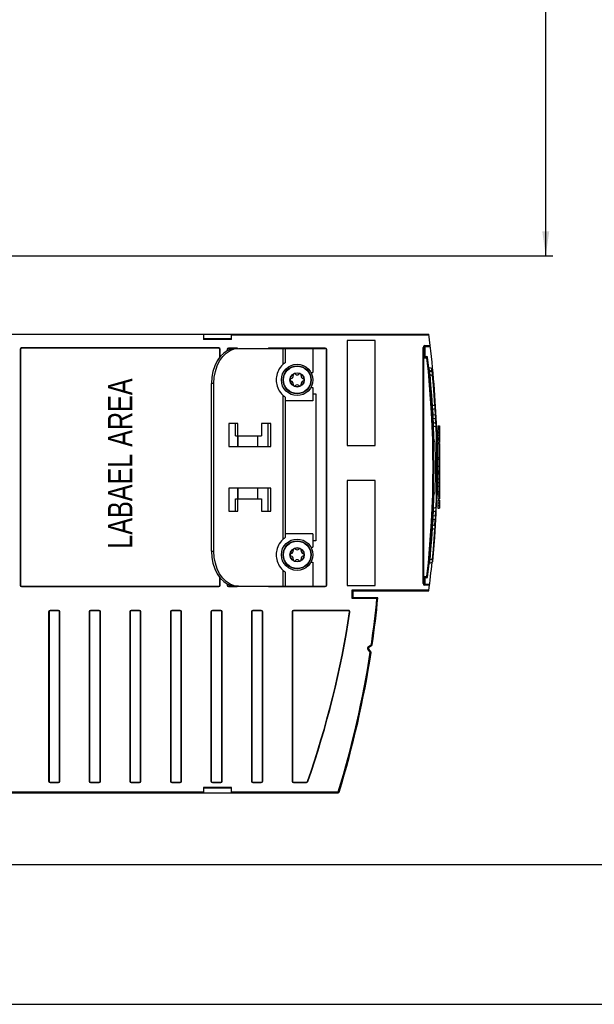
# Model space of a CAD drawing. Extents: x 0 to 594, y 0 to 420.
# Tile 3 of 37: x 263 to 345, y 0 to 141. Entities that reach past the tile are written whole.
import ezdxf
from ezdxf.enums import TextEntityAlignment as Align

# ---------------------------------------------------------------- set-up
doc = ezdxf.new("R2010")
doc.units = 0
doc.header["$LTSCALE"] = 32.67
doc.layers.get('0').update_dxf_attribs({"linetype": 'CONTINUOUS'})
doc.styles.get("Standard").update_dxf_attribs({"font": 'txt', "width": 0.8})
doc.styles.add('TEXTSTYLE_1', font='txt', dxfattribs={"width": 0.8})
doc.dimstyles.get("Standard").update_dxf_attribs({"dimtxt": 2.5, "dimasz": 2.5, "dimexe": 1.25, "dimexo": 0.625, "dimtad": 1, "dimcen": 2.5, "dimazin": 3, "dimtfac": 1, "dimtmove": 0, "dimatfit": 3})

# ---------------------------------------------------------------- blocks, each defined once
blk = doc.blocks.new('_FILLED')
at = {"color": 0, "linetype": 'BYBLOCK'}
blk.add_solid([(0, 0), (-1, 0.143), (-1, -0.143)], dxfattribs=at)
blk = doc.blocks.new('*D13')
at = {"color": 2, "linetype": 'CONTINUOUS'}
for p, q in [((293.08, 293.98), (319.19, 293.98)), ((325.9, 293.98), (339.39, 293.98)), ((338.39, 293.98), (338.39, 200.48)), ((338.39, 106.99), (338.39, 200.48)), ((254.7, 106.99), (339.39, 106.99))]:
    blk.add_line(p, q, dxfattribs=at)
at = {"color": 2, "linetype": 'CONTINUOUS', "xscale": 3.5, "yscale": 3.5, "zscale": 3.5}
for p, rotation in [((338.39, 293.98), 90), ((338.39, 106.99), 270)]:
    blk.add_blockref('_FILLED', p, dxfattribs=dict(at, rotation=rotation))
at = {"color": 5, "linetype": 'CONTINUOUS', "width": 0.8}
blk.add_text('374', height=3.5, rotation=90, dxfattribs=at).set_placement((337.52, 189.12))

msp = doc.modelspace()

# ---------------------------------------------------------------- linework, layer by layer
at = {"color": 7, "linetype": 'CONTINUOUS'}
for p, q in [((215.473, 95.765), (321.668, 95.765)), ((289.473, 95.765), (289.473, 95.015)), ((293.473, 95.015), (293.473, 95.765)), ((293.473, 95.14), (289.473, 95.14)), ((293.473, 95.015), (289.473, 95.015)), ((314.023, 94.87), (310.023, 94.87)), ((310.023, 94.87), (310.023, 79.87)), ((314.023, 79.87), (314.023, 94.87)), ((263.288, 93.613), (263.288, 59.928)), ((291.638, 93.763), (263.438, 93.763)), ((291.788, 92.495), (291.788, 93.613)), ((292.873, 93.6), (292.873, 93.423)), ((294.122, 93.75), (293.023, 93.75)), ((293.86, 93.674), (294.475, 93.75)), ((294.475, 93.75), (306.873, 93.75)), ((301.132, 93.75), (301.132, 91.706)), ((305.098, 93.75), (305.098, 90.325)), ((307.023, 59.9), (307.023, 93.6)), ((320.973, 60.145), (320.973, 93.895)), ((321.098, 94.02), (321.888, 94.02)), ((301.072, 91.668), (301.126, 91.707)), ((301.132, 91.711), (301.124, 91.705)), ((320.973, 92.57), (321.394, 92.57)), ((304.821, 90.325), (305.098, 90.325)), ((321.737, 90.26), (321.721, 90.315)), ((322.084, 90.863), (321.739, 90.988)), ((322.133, 90.363), (321.79, 90.488)), ((290.586, 64.75), (290.586, 88.75)), ((290.94, 64.75), (290.94, 88.75)), ((321.849, 90.013), (322.165, 89.898)), ((321.983, 88.519), (321.849, 90.013)), ((304.821, 88.175), (305.098, 88.175)), ((305.098, 88.175), (305.098, 86.25)), ((322.101, 87.023), (321.983, 88.519)), ((301.132, 86.794), (301.132, 66.706)), ((305.098, 86.25), (301.132, 86.25)), ((305.098, 87.25), (305.523, 87.25)), ((305.523, 87.25), (305.523, 66.25)), ((322.203, 85.526), (322.101, 87.023)), ((322.5, 85.634), (322.203, 85.526)), ((322.24, 85.059), (322.52, 85.161)), ((322.647, 83.02), (322.326, 83.136)), ((322.761, 83.025), (322.761, 83.037)), ((294.387, 83), (293.061, 83)), ((293.061, 83), (293.061, 79.75)), ((294.033, 81.25), (294.033, 83)), ((294.387, 81.25), (294.387, 83)), ((299.071, 83), (297.746, 83)), ((297.746, 83), (297.746, 81.25)), ((298.718, 79.75), (298.718, 83)), ((299.071, 79.75), (299.071, 83)), ((322.353, 82.664), (322.661, 82.552)), ((322.973, 82.666), (323.223, 82.666)), ((322.973, 82.666), (322.973, 80.319)), ((322.973, 81.825), (323.223, 81.825)), ((323.223, 82.666), (323.223, 80.319)), ((294.033, 81.25), (297.746, 81.25)), ((294.373, 79.75), (294.373, 81.25)), ((297.157, 81.25), (297.157, 79.75)), ((322.335, 80.52), (322.328, 80.52)), ((322.973, 80.824), (323.223, 80.824)), ((322.973, 80.692), (323.223, 80.692)), ((322.973, 80.319), (323.223, 80.319)), ((293.061, 79.75), (299.071, 79.75)), ((310.023, 79.87), (314.023, 79.87)), ((322.848, 80.055), (322.848, 80.065)), ((322.973, 80.151), (323.223, 80.151)), ((322.973, 80.139), (323.223, 80.139)), ((322.973, 80.139), (322.973, 78.148)), ((323.223, 80.139), (323.223, 76.241)), ((322.772, 78.286), (322.619, 78.231)), ((322.624, 77.761), (322.775, 77.816)), ((322.973, 78.148), (323.223, 78.148)), ((322.973, 78.132), (322.973, 76.241)), ((322.973, 77.923), (323.223, 77.923)), ((322.973, 76.936), (323.223, 76.936)), ((322.973, 76.241), (323.223, 76.241)), ((322.973, 76.232), (322.973, 72.27)), ((323.223, 76.232), (323.223, 72.27)), ((314.023, 74.87), (310.023, 74.87)), ((310.023, 74.87), (310.023, 59.87)), ((314.023, 59.87), (314.023, 74.87)), ((322.619, 75.31), (322.772, 75.255)), ((322.775, 75.725), (322.624, 75.78)), ((322.973, 75.839), (323.223, 75.839)), ((322.973, 75.124), (323.223, 75.124)), ((299.071, 73.75), (293.061, 73.75)), ((293.061, 73.75), (293.061, 70.5)), ((294.373, 72.25), (294.373, 73.75)), ((297.157, 73.75), (297.157, 72.25)), ((298.718, 70.5), (298.718, 73.75)), ((299.071, 70.5), (299.071, 73.75)), ((322.973, 74.58), (323.223, 74.58)), ((322.973, 74.055), (323.223, 74.055)), ((322.973, 73.305), (323.223, 73.305)), ((322.973, 73.242), (323.223, 73.242)), ((294.033, 72.25), (297.746, 72.25)), ((294.033, 70.5), (294.033, 72.25)), ((294.387, 70.5), (294.387, 72.25)), ((297.746, 72.25), (297.746, 70.5)), ((322.328, 73.02), (322.335, 73.02)), ((322.353, 70.877), (322.408, 72.372)), ((322.408, 72.372), (322.425, 73.04)), ((322.973, 72.951), (323.223, 72.951)), ((322.973, 72.671), (323.223, 72.671)), ((322.973, 72.27), (323.223, 72.27)), ((322.973, 72.053), (323.223, 72.053)), ((322.973, 72.053), (322.973, 70.921)), ((323.223, 72.053), (323.223, 70.921)), ((293.061, 70.5), (294.387, 70.5)), ((297.746, 70.5), (299.071, 70.5)), ((322.326, 70.405), (322.647, 70.521)), ((322.661, 70.989), (322.353, 70.877)), ((322.973, 71.682), (323.223, 71.682)), ((322.973, 71.292), (323.223, 71.292)), ((322.973, 70.921), (323.223, 70.921)), ((322.203, 68.015), (322.5, 67.907)), ((322.52, 68.38), (322.24, 68.482)), ((301.072, 66.668), (301.126, 66.707)), ((301.132, 66.711), (301.124, 66.705)), ((305.098, 67.25), (301.132, 67.25)), ((305.098, 67.25), (305.098, 65.325)), ((305.523, 66.25), (305.098, 66.25)), ((304.821, 65.325), (305.098, 65.325)), ((321.849, 63.528), (321.983, 65.022)), ((322.165, 63.643), (321.849, 63.528)), ((304.821, 63.175), (305.098, 63.175)), ((305.098, 63.175), (305.098, 59.75)), ((321.79, 63.053), (322.133, 63.178)), ((291.788, 59.928), (291.788, 61.006)), ((301.132, 61.794), (301.132, 59.75)), ((321.394, 60.97), (320.973, 60.97)), ((263.438, 59.778), (291.638, 59.778)), ((292.873, 60.077), (292.873, 59.9)), ((293.023, 59.75), (306.873, 59.75)), ((310.023, 59.87), (314.023, 59.87)), ((310.723, 59.245), (310.848, 59.12)), ((310.848, 59.12), (321.668, 59.12)), ((310.848, 58.12), (310.848, 59.12)), ((321.784, 60.02), (321.098, 60.02)), ((310.848, 58.12), (310.723, 57.995)), ((314.393, 58.12), (310.848, 58.12)), ((313.586, 51.412), (314.393, 58.12)), ((314.393, 58.12), (314.256, 57.995)), ((267.373, 56.1), (267.373, 31.9)), ((268.723, 56.25), (267.523, 56.25)), ((268.873, 31.9), (268.873, 56.1)), ((273.173, 56.1), (273.173, 31.9)), ((274.523, 56.25), (273.323, 56.25)), ((274.673, 31.9), (274.673, 56.1)), ((278.973, 56.1), (278.973, 31.9)), ((280.323, 56.25), (279.123, 56.25)), ((280.473, 31.9), (280.473, 56.1)), ((284.773, 56.1), (284.773, 31.9)), ((286.123, 56.25), (284.923, 56.25)), ((286.273, 31.9), (286.273, 56.1)), ((290.573, 56.1), (290.573, 31.9)), ((291.923, 56.25), (290.723, 56.25)), ((292.073, 31.9), (292.073, 56.1)), ((296.373, 56.1), (296.373, 31.9)), ((297.723, 56.25), (296.523, 56.25)), ((297.873, 31.9), (297.873, 56.1)), ((302.173, 56.1), (302.173, 31.9)), ((310.199, 56.25), (302.323, 56.25)), ((313.404, 50.391), (313.052, 50.859)), ((313.073, 51), (313.546, 51.346)), ((313.421, 50.302), (313.423, 50.316)), ((267.523, 31.75), (268.723, 31.75)), ((273.323, 31.75), (274.523, 31.75)), ((279.123, 31.75), (280.323, 31.75)), ((284.923, 31.75), (286.123, 31.75)), ((293.473, 31), (289.473, 31)), ((289.473, 31), (289.473, 30.25)), ((290.723, 31.75), (291.923, 31.75)), ((293.473, 30.25), (293.473, 31)), ((296.523, 31.75), (297.723, 31.75)), ((302.323, 31.75), (304.187, 31.75)), ((215.473, 30.25), (308.73, 30.25)), ((293.473, 30.875), (289.473, 30.875)), ((21, 20), (573, 20)), ((0, 0), (594, 0))]:
    msp.add_line(p, q, dxfattribs=at)
at = {"color": 9, "linetype": 'CONTINUOUS'}
for p, q in [((321.685, 95.64), (293.473, 95.64)), ((263.238, 93.613), (263.238, 59.928)), ((263.238, 93.613), (263.288, 93.613)), ((263.438, 93.813), (263.438, 93.763)), ((291.638, 93.813), (263.438, 93.813)), ((291.638, 93.813), (291.638, 93.763)), ((291.838, 93.613), (291.788, 93.613)), ((291.838, 92.566), (291.838, 93.613)), ((292.823, 93.6), (292.823, 93.39)), ((292.823, 93.6), (292.873, 93.6)), ((293.023, 93.8), (293.023, 93.75)), ((294.223, 93.8), (293.023, 93.8)), ((294.223, 93.8), (294.223, 93.75)), ((298.823, 93.8), (298.823, 93.75)), ((306.873, 93.8), (298.823, 93.8)), ((300.839, 91.478), (300.839, 93.75)), ((306.873, 93.8), (306.873, 93.75)), ((307.073, 93.6), (307.023, 93.6)), ((307.073, 59.9), (307.073, 93.6)), ((320.973, 93.895), (320.848, 93.895)), ((320.848, 60.145), (320.848, 93.895)), ((321.098, 94.145), (321.873, 94.145)), ((321.098, 94.145), (321.098, 92.57)), ((321.405, 92.37), (320.973, 92.37)), ((321.394, 92.57), (321.405, 92.37)), ((321.505, 92.382), (321.405, 92.37)), ((321.698, 90.662), (321.682, 90.714)), ((321.78, 90.592), (321.739, 90.988)), ((321.776, 90.575), (321.78, 90.592)), ((322.12, 90.499), (321.78, 90.592)), ((321.849, 90.013), (321.831, 90.11)), ((322.12, 90.499), (322.084, 90.863)), ((322.168, 90.471), (322.12, 90.499)), ((290.94, 88.75), (290.586, 88.75)), ((321.751, 90.004), (321.849, 90.013)), ((322.165, 89.898), (322.263, 89.907)), ((300.839, 66.478), (300.839, 87.023)), ((322.203, 85.526), (322.105, 85.52)), ((322.276, 84.195), (322.226, 85.05)), ((322.598, 85.64), (322.5, 85.634)), ((322.532, 85.161), (322.585, 84.235)), ((322.585, 84.235), (322.276, 84.195)), ((322.31, 83.739), (322.599, 83.774)), ((322.338, 83.137), (322.31, 83.739)), ((322.599, 83.774), (322.634, 83.024)), ((322.254, 82.66), (322.353, 82.664)), ((322.661, 82.552), (322.759, 82.556)), ((322.771, 82.254), (322.761, 82.202)), ((322.973, 82.602), (323.223, 82.602)), ((322.973, 82.452), (323.223, 82.452)), ((322.973, 82.281), (323.223, 82.281)), ((322.973, 82.151), (323.223, 82.151)), ((322.973, 81.681), (323.223, 81.681)), ((294.423, 79.75), (294.423, 81.25)), ((322.973, 81.325), (323.223, 81.325)), ((322.973, 80.972), (323.223, 80.972)), ((322.87, 78.287), (322.772, 78.286)), ((322.973, 76.192), (323.223, 76.192)), ((322.973, 76.031), (323.223, 76.031)), ((322.772, 75.255), (322.87, 75.254)), ((294.423, 72.25), (294.423, 73.75)), ((322.353, 70.877), (322.254, 70.881)), ((322.31, 69.802), (322.338, 70.404)), ((322.634, 70.517), (322.599, 69.767)), ((322.759, 70.985), (322.661, 70.989)), ((322.227, 68.49), (322.276, 69.346)), ((322.276, 69.346), (322.585, 69.306)), ((322.599, 69.767), (322.31, 69.802)), ((322.531, 68.38), (322.585, 69.306)), ((322.105, 68.021), (322.203, 68.015)), ((322.5, 67.907), (322.598, 67.901)), ((290.586, 64.75), (290.94, 64.75)), ((321.763, 63.536), (321.751, 63.537)), ((321.849, 63.528), (321.763, 63.536)), ((321.831, 63.431), (321.849, 63.528)), ((322.263, 63.634), (322.165, 63.643)), ((300.839, 59.75), (300.839, 62.023)), ((291.838, 59.928), (291.838, 60.935)), ((320.973, 61.17), (321.405, 61.17)), ((321.098, 60.97), (321.098, 59.895)), ((321.405, 61.17), (321.394, 60.97)), ((321.405, 61.17), (321.505, 61.159)), ((263.238, 59.928), (263.288, 59.928)), ((263.438, 59.728), (263.438, 59.778)), ((263.438, 59.728), (291.638, 59.728)), ((291.638, 59.728), (291.638, 59.778)), ((291.838, 59.928), (291.788, 59.928)), ((292.823, 60.11), (292.823, 59.9)), ((292.823, 59.9), (292.873, 59.9)), ((293.023, 59.7), (293.023, 59.75)), ((293.023, 59.7), (294.223, 59.7)), ((294.223, 59.7), (294.223, 59.75)), ((298.823, 59.7), (298.823, 59.75)), ((298.823, 59.7), (306.873, 59.7)), ((306.873, 59.7), (306.873, 59.75)), ((307.073, 59.9), (307.023, 59.9)), ((310.723, 59.245), (321.685, 59.245)), ((310.723, 57.995), (310.723, 59.245)), ((320.848, 60.145), (320.973, 60.145)), ((321.769, 59.895), (321.098, 59.895)), ((314.256, 57.995), (310.723, 57.995)), ((268.723, 56.3), (267.523, 56.3)), ((267.523, 56.3), (267.523, 56.25)), ((268.723, 56.3), (268.723, 56.25)), ((274.523, 56.3), (273.323, 56.3)), ((273.323, 56.3), (273.323, 56.25)), ((274.523, 56.3), (274.523, 56.25)), ((280.323, 56.3), (279.123, 56.3)), ((279.123, 56.3), (279.123, 56.25)), ((280.323, 56.3), (280.323, 56.25)), ((286.123, 56.3), (284.923, 56.3)), ((284.923, 56.3), (284.923, 56.25)), ((286.123, 56.3), (286.123, 56.25)), ((291.923, 56.3), (290.723, 56.3)), ((290.723, 56.3), (290.723, 56.25)), ((291.923, 56.3), (291.923, 56.25)), ((297.723, 56.3), (296.523, 56.3)), ((296.523, 56.3), (296.523, 56.25)), ((297.723, 56.3), (297.723, 56.25)), ((310.199, 56.3), (302.323, 56.3)), ((302.323, 56.3), (302.323, 56.25)), ((310.199, 56.3), (310.199, 56.25)), ((267.323, 56.1), (267.373, 56.1)), ((267.323, 56.1), (267.323, 31.9)), ((268.923, 56.1), (268.873, 56.1)), ((268.923, 31.9), (268.923, 56.1)), ((273.123, 56.1), (273.173, 56.1)), ((273.123, 56.1), (273.123, 31.9)), ((274.723, 56.1), (274.673, 56.1)), ((274.723, 31.9), (274.723, 56.1)), ((278.923, 56.1), (278.973, 56.1)), ((278.923, 56.1), (278.923, 31.9)), ((280.523, 56.1), (280.473, 56.1)), ((280.523, 31.9), (280.523, 56.1)), ((284.723, 56.1), (284.773, 56.1)), ((284.723, 56.1), (284.723, 31.9)), ((286.323, 56.1), (286.273, 56.1)), ((286.323, 31.9), (286.323, 56.1)), ((290.523, 56.1), (290.573, 56.1)), ((290.523, 56.1), (290.523, 31.9)), ((292.123, 56.1), (292.073, 56.1)), ((292.123, 31.9), (292.123, 56.1)), ((296.323, 56.1), (296.373, 56.1)), ((296.323, 56.1), (296.323, 31.9)), ((297.923, 56.1), (297.873, 56.1)), ((297.923, 31.9), (297.923, 56.1)), ((302.123, 56.1), (302.173, 56.1)), ((302.123, 56.1), (302.123, 31.9)), ((310.397, 56.07), (310.347, 56.078)), ((313.052, 50.859), (312.952, 50.784)), ((313.298, 50.324), (312.952, 50.784)), ((312.999, 51.101), (313.464, 51.44)), ((312.999, 51.101), (313.073, 51)), ((313.464, 51.44), (313.586, 51.412)), ((313.546, 51.346), (313.464, 51.44)), ((313.298, 50.324), (313.404, 50.391)), ((313.423, 50.316), (313.298, 50.324)), ((267.323, 31.9), (267.373, 31.9)), ((267.523, 31.7), (267.523, 31.75)), ((267.523, 31.7), (268.723, 31.7)), ((268.723, 31.7), (268.723, 31.75)), ((268.923, 31.9), (268.873, 31.9)), ((273.123, 31.9), (273.173, 31.9)), ((273.323, 31.7), (273.323, 31.75)), ((273.323, 31.7), (274.523, 31.7)), ((274.523, 31.7), (274.523, 31.75)), ((274.723, 31.9), (274.673, 31.9)), ((278.923, 31.9), (278.973, 31.9)), ((279.123, 31.7), (279.123, 31.75)), ((279.123, 31.7), (280.323, 31.7)), ((280.323, 31.7), (280.323, 31.75)), ((280.523, 31.9), (280.473, 31.9)), ((284.723, 31.9), (284.773, 31.9)), ((284.923, 31.7), (284.923, 31.75)), ((284.923, 31.7), (286.123, 31.7)), ((286.123, 31.7), (286.123, 31.75)), ((286.323, 31.9), (286.273, 31.9)), ((290.523, 31.9), (290.573, 31.9)), ((290.723, 31.7), (290.723, 31.75)), ((290.723, 31.7), (291.923, 31.7)), ((291.923, 31.7), (291.923, 31.75)), ((292.123, 31.9), (292.073, 31.9)), ((296.323, 31.9), (296.373, 31.9)), ((296.523, 31.7), (296.523, 31.75)), ((296.523, 31.7), (297.723, 31.7)), ((297.723, 31.7), (297.723, 31.75)), ((297.923, 31.9), (297.873, 31.9)), ((302.123, 31.9), (302.173, 31.9)), ((302.323, 31.7), (302.323, 31.75)), ((302.323, 31.7), (304.187, 31.7)), ((304.187, 31.7), (304.187, 31.75)), ((304.376, 31.834), (304.329, 31.851)), ((215.473, 30.375), (289.473, 30.375)), ((293.473, 30.375), (308.73, 30.375)), ((308.73, 30.375), (308.85, 30.339)), ((308.73, 30.375), (308.73, 30.25))]:
    msp.add_line(p, q, dxfattribs=at)
at = {"color": 7, "linetype": 'CONTINUOUS'}
for points in [[(294.122, 93.75), (293.507, 93.674), (292.911, 93.448), (292.353, 93.08), (291.849, 92.58), (291.413, 91.965), (291.06, 91.252), (290.8, 90.462), (290.64, 89.62), (290.586, 88.75)], [(290.94, 88.75), (290.993, 89.62), (291.153, 90.462), (291.414, 91.252), (291.767, 91.965), (292.202, 92.58), (292.707, 93.08), (293.265, 93.448), (293.86, 93.674)], [(300.839, 91.478), (300.628, 91.267), (300.449, 91.051), (300.299, 90.832), (300.174, 90.609), (300.071, 90.383), (299.988, 90.155), (299.926, 89.926), (299.882, 89.698), (299.857, 89.473), (299.848, 89.25)], [(301.072, 91.668), (300.978, 91.596), (300.839, 91.478)], [(321.739, 90.988), (321.719, 90.997), (321.681, 91.027), (321.654, 91.067), (321.641, 91.114)], [(322.182, 90.737), (322.17, 90.783), (322.143, 90.824), (322.105, 90.853), (322.084, 90.863)], [(299.848, 89.25), (299.857, 89.028), (299.882, 88.803), (299.926, 88.575), (299.988, 88.346), (300.071, 88.118), (300.174, 87.891), (300.299, 87.669), (300.449, 87.45), (300.628, 87.234), (300.839, 87.023)], [(300.839, 87.023), (300.984, 86.9), (301.079, 86.828), (301.127, 86.794), (301.132, 86.79)], [(322.425, 80.501), (322.408, 81.168), (322.353, 82.664)], [(321.983, 65.022), (322.101, 66.518), (322.203, 68.015)], [(300.839, 66.478), (300.628, 66.267), (300.449, 66.051), (300.299, 65.832), (300.174, 65.609), (300.071, 65.383), (299.988, 65.155), (299.926, 64.926), (299.882, 64.698), (299.857, 64.473), (299.848, 64.25)], [(301.072, 66.668), (300.978, 66.596), (300.839, 66.478)], [(290.586, 64.75), (290.64, 63.881), (290.8, 63.039), (291.06, 62.249), (291.413, 61.536), (291.849, 60.921), (292.353, 60.421), (292.911, 60.053), (293.507, 59.827), (294.122, 59.75)], [(294.475, 59.75), (293.86, 59.827), (293.265, 60.053), (292.707, 60.421), (292.202, 60.921), (291.767, 61.536), (291.414, 62.249), (291.153, 63.039), (290.993, 63.881), (290.94, 64.75)], [(299.848, 64.25), (299.857, 64.028), (299.882, 63.803), (299.926, 63.575), (299.988, 63.346), (300.071, 63.118), (300.174, 62.891), (300.299, 62.669), (300.449, 62.45), (300.628, 62.234), (300.839, 62.023)], [(321.819, 63.353), (321.772, 63.325), (321.737, 63.281), (321.721, 63.226)], [(300.839, 62.023), (300.984, 61.9), (301.079, 61.828), (301.127, 61.794), (301.132, 61.79)]]:
    msp.add_lwpolyline(points, dxfattribs=at)
at = {"color": 9, "linetype": 'CONTINUOUS'}
for points in [[(321.78, 90.592), (321.732, 90.619), (321.698, 90.662)], [(321.778, 90.495), (321.776, 90.516), (321.775, 90.549), (321.776, 90.575)], [(321.831, 90.11), (321.815, 90.197), (321.803, 90.272), (321.793, 90.337), (321.787, 90.391), (321.783, 90.433), (321.782, 90.465), (321.784, 90.483), (321.79, 90.488)], [(322.12, 90.499), (322.136, 90.442), (322.145, 90.356)], [(322.133, 90.363), (322.145, 90.337), (322.155, 90.271), (322.162, 90.17), (322.165, 90.044), (322.165, 89.898)], [(322.218, 90.376), (322.202, 90.428), (322.168, 90.471)], [(322.165, 89.898), (322.291, 88.478), (322.402, 87.057), (322.5, 85.634)], [(322.24, 85.059), (322.226, 85.079), (322.216, 85.144), (322.208, 85.248), (322.204, 85.377), (322.203, 85.526)], [(322.5, 85.634), (322.518, 85.487), (322.529, 85.358), (322.534, 85.255), (322.53, 85.188), (322.52, 85.161)], [(322.276, 84.195), (322.226, 84.209), (322.191, 84.232), (322.178, 84.262)], [(322.211, 83.61), (322.221, 83.663), (322.256, 83.709), (322.31, 83.739)], [(322.31, 83.739), (322.292, 83.811), (322.281, 83.898), (322.274, 83.999), (322.272, 84.098), (322.276, 84.195)], [(322.353, 82.664), (322.333, 82.826), (322.32, 82.958), (322.315, 83.059), (322.317, 83.118), (322.326, 83.136)], [(322.684, 84.165), (322.67, 84.195), (322.636, 84.22), (322.585, 84.235)], [(322.585, 84.235), (322.603, 84.111), (322.611, 83.982), (322.61, 83.865), (322.599, 83.774)], [(322.599, 83.774), (322.651, 83.803), (322.686, 83.849), (322.697, 83.903)], [(322.647, 83.02), (322.658, 82.993), (322.666, 82.926), (322.669, 82.824), (322.667, 82.697), (322.661, 82.552)], [(322.661, 82.552), (322.712, 81.13), (322.749, 79.708), (322.772, 78.286)], [(322.772, 78.286), (322.784, 78.139), (322.79, 78.011), (322.791, 77.908), (322.786, 77.842), (322.775, 77.816)], [(322.776, 75.725), (322.779, 76.406), (322.779, 77.127), (322.776, 77.816)], [(322.772, 75.255), (322.749, 73.832), (322.712, 72.411), (322.661, 70.989)], [(322.775, 75.725), (322.786, 75.698), (322.791, 75.63), (322.79, 75.527), (322.784, 75.399), (322.772, 75.255)], [(322.326, 70.405), (322.316, 70.425), (322.315, 70.489), (322.321, 70.592), (322.334, 70.721), (322.353, 70.877)], [(322.661, 70.989), (322.667, 70.842), (322.669, 70.714), (322.665, 70.612), (322.658, 70.547), (322.647, 70.521)], [(322.178, 69.279), (322.191, 69.308), (322.225, 69.332), (322.276, 69.346)], [(322.31, 69.802), (322.257, 69.831), (322.222, 69.876), (322.211, 69.931)], [(322.276, 69.346), (322.272, 69.449), (322.274, 69.551), (322.281, 69.651), (322.293, 69.734), (322.31, 69.802)], [(322.599, 69.767), (322.61, 69.675), (322.611, 69.557), (322.602, 69.428), (322.585, 69.306)], [(322.585, 69.306), (322.635, 69.321), (322.67, 69.345), (322.684, 69.375)], [(322.697, 69.638), (322.687, 69.691), (322.653, 69.737), (322.599, 69.767)], [(322.5, 67.907), (322.402, 66.484), (322.291, 65.063), (322.165, 63.643)], [(322.203, 68.015), (322.204, 68.17), (322.208, 68.301), (322.216, 68.402), (322.227, 68.463), (322.24, 68.482)], [(322.52, 68.38), (322.531, 68.353), (322.534, 68.284), (322.529, 68.18), (322.517, 68.051), (322.5, 67.907)], [(321.79, 63.053), (321.784, 63.057), (321.782, 63.076), (321.783, 63.107), (321.787, 63.15), (321.793, 63.203), (321.803, 63.268), (321.815, 63.344), (321.831, 63.431)], [(322.165, 63.643), (322.165, 63.495), (322.162, 63.368), (322.155, 63.267), (322.145, 63.203), (322.133, 63.178)]]:
    msp.add_lwpolyline(points, dxfattribs=at)
at = {"color": 7, "linetype": 'CONTINUOUS'}
for centre, radius in [((302.848, 89.25), 2.25), ((302.848, 89.25), 2), ((302.848, 89.25), 1.025), ((302.848, 89.25), 0.988), ((302.848, 64.25), 2.25), ((302.848, 64.25), 2), ((302.848, 64.25), 1.025), ((302.848, 64.25), 0.988)]:
    msp.add_circle(centre, radius, dxfattribs=at)
at = {"color": 9, "linetype": 'CONTINUOUS'}
for centre in [(302.848, 89.25), (302.848, 64.25)]:
    msp.add_circle(centre, 1.949, dxfattribs=at)
at = {"color": 7, "linetype": 'CONTINUOUS'}
for centre, radius, start, end in [((182.873, 77.443), 140, 2.29009, 7.52016), ((263.438, 93.613), 0.15, 90, 180), ((291.638, 93.613), 0.15, 0, 90), ((293.023, 93.6), 0.15, 90, 180), ((306.873, 93.6), 0.15, 0, 90), ((321.098, 93.895), 0.125, 90, 180), ((321.394, 92.47), 0.1, 6.44695, 90), ((182.453, 76.77), 139.925, 353.55305, 6.44695), ((302.453, 89.935), 0.198, 43.63362, 196.36638), ((302.848, 90.311), 0.348, 223.63362, 316.36638), ((303.243, 89.935), 0.198, 343.63362, 136.36638), ((321.841, 90.629), 0.15, 185.6781, 250), ((322.082, 90.222), 0.15, 5.50288, 70), ((182.453, 76.77), 140.425, 354.49712, 5.70783), ((302.058, 89.25), 0.198, 103.63362, 256.36638), ((301.93, 89.781), 0.348, 283.63362, 16.36638), ((301.93, 88.72), 0.348, 343.63362, 76.36638), ((303.767, 89.781), 0.348, 163.63362, 256.36638), ((303.767, 88.72), 0.348, 103.63362, 196.36638), ((303.638, 89.25), 0.198, 283.63362, 76.36638), ((302.453, 88.566), 0.198, 163.63362, 316.36638), ((302.848, 88.19), 0.348, 43.63362, 136.36638), ((303.243, 88.566), 0.198, 223.63362, 16.36638), ((322.291, 84.918), 0.15, 110, 183.3344), ((322.469, 85.302), 0.15, 290, 3.48671), ((322.377, 83.277), 0.15, 182.66251, 250), ((322.595, 82.879), 0.15, 2.49567, 70), ((182.873, 77.443), 140, 1.07329, 2.28491), ((322.335, 80.27), 0.25, 1.43331, 90), ((182.453, 76.77), 140.175, 358.56669, 1.43331), ((182.873, 77.443), 140, 0.34562, 1.069), ((322.723, 77.957), 0.15, 290, 0.48453), ((322.723, 75.584), 0.15, 359.51547, 70), ((322.335, 73.27), 0.25, 270, 358.56669), ((322.377, 70.264), 0.15, 110, 177.33749), ((322.595, 70.662), 0.15, 290, 357.50433), ((322.291, 68.623), 0.15, 176.6656, 250), ((322.469, 68.239), 0.15, 356.51329, 70), ((301.93, 64.781), 0.348, 283.63362, 16.36638), ((302.453, 64.935), 0.198, 43.63362, 196.36638), ((302.848, 65.311), 0.348, 223.63362, 316.36638), ((303.243, 64.935), 0.198, 343.63362, 136.36638), ((303.767, 64.781), 0.348, 163.63362, 256.36638), ((302.058, 64.25), 0.198, 103.63362, 256.36638), ((301.93, 63.72), 0.348, 343.63362, 76.36638), ((302.453, 63.566), 0.198, 163.63362, 316.36638), ((302.848, 63.19), 0.348, 43.63362, 136.36638), ((303.243, 63.566), 0.198, 223.63362, 16.36638), ((303.767, 63.72), 0.348, 103.63362, 196.36638), ((303.638, 64.25), 0.198, 283.63362, 76.36638), ((182.873, 77.443), 140, 352.47984, 354.15166), ((321.841, 62.912), 0.15, 110, 174.322), ((322.082, 63.319), 0.15, 290, 354.49712), ((321.394, 61.07), 0.1, 270, 353.55305), ((263.438, 59.928), 0.15, 180, 270), ((291.638, 59.928), 0.15, 270, 360), ((293.023, 59.9), 0.15, 180, 270), ((306.873, 59.9), 0.15, 270, 360), ((321.098, 60.145), 0.125, 180, 270), ((175.033, 71.485), 140, 351.75646, 354.52196), ((267.523, 56.1), 0.15, 90, 180), ((268.723, 56.1), 0.15, 0, 90), ((273.323, 56.1), 0.15, 90, 180), ((274.523, 56.1), 0.15, 0, 90), ((279.123, 56.1), 0.15, 90, 180), ((280.323, 56.1), 0.15, 0, 90), ((284.923, 56.1), 0.15, 90, 180), ((286.123, 56.1), 0.15, 0, 90), ((290.723, 56.1), 0.15, 90, 180), ((291.923, 56.1), 0.15, 0, 90), ((296.523, 56.1), 0.15, 90, 180), ((297.723, 56.1), 0.15, 0, 90), ((302.323, 56.1), 0.15, 90, 180), ((177.359, 76.255), 134.51, 340.724, 351.37273), ((310.199, 56.1), 0.15, 351.37273, 90), ((313.132, 50.919), 0.1, 126.09925, 216.96), ((313.487, 51.426), 0.1, 306.09925, 351.75646), ((175.033, 71.485), 140, 342.9081, 351.29723), ((313.324, 50.331), 0.1, 351.30279, 36.96), ((267.523, 31.9), 0.15, 180, 270), ((268.723, 31.9), 0.15, 270, 360), ((273.323, 31.9), 0.15, 180, 270), ((274.523, 31.9), 0.15, 270, 360), ((279.123, 31.9), 0.15, 180, 270), ((280.323, 31.9), 0.15, 270, 360), ((284.923, 31.9), 0.15, 180, 270), ((286.123, 31.9), 0.15, 270, 360), ((290.723, 31.9), 0.15, 180, 270), ((291.923, 31.9), 0.15, 270, 360), ((296.523, 31.9), 0.15, 180, 270), ((297.723, 31.9), 0.15, 270, 360), ((302.323, 31.9), 0.15, 180, 270), ((304.187, 31.9), 0.15, 270, 340.724), ((308.73, 30.375), 0.125, 270, 342.9081)]:
    msp.add_arc(centre, radius, start, end, dxfattribs=at)
at = {"color": 9, "linetype": 'CONTINUOUS'}
for centre, radius, start, end in [((263.438, 93.613), 0.2, 90, 180), ((291.638, 93.613), 0.2, 0, 90), ((293.023, 93.6), 0.2, 90, 180), ((294.223, 93.6), 0.2, 49.03253, 90), ((298.823, 93.6), 0.2, 90, 130.96537), ((306.873, 93.6), 0.2, 0, 90), ((321.098, 93.895), 0.25, 90, 180), ((182.453, 76.77), 139.825, 353.59429, 6.40571), ((263.438, 59.928), 0.2, 180, 270), ((291.638, 59.928), 0.2, 270, 360), ((293.023, 59.9), 0.2, 180, 270), ((294.223, 59.9), 0.2, 270, 310.96537), ((298.823, 59.9), 0.2, 229.03253, 270), ((306.873, 59.9), 0.2, 270, 360), ((321.098, 60.145), 0.25, 180, 270), ((175.033, 71.485), 139.875, 351.76078, 354.46561), ((267.523, 56.1), 0.2, 90, 180), ((268.723, 56.1), 0.2, 0, 90), ((273.323, 56.1), 0.2, 90, 180), ((274.523, 56.1), 0.2, 0, 90), ((279.123, 56.1), 0.2, 90, 180), ((280.323, 56.1), 0.2, 0, 90), ((284.923, 56.1), 0.2, 90, 180), ((286.123, 56.1), 0.2, 0, 90), ((290.723, 56.1), 0.2, 90, 180), ((291.923, 56.1), 0.2, 0, 90), ((296.523, 56.1), 0.2, 90, 180), ((297.723, 56.1), 0.2, 0, 90), ((302.323, 56.1), 0.2, 90, 180), ((310.199, 56.1), 0.2, 351.37273, 90), ((177.359, 76.255), 134.56, 340.724, 351.37273), ((313.132, 50.919), 0.225, 126.09925, 216.96), ((175.033, 71.485), 139.875, 342.9081, 351.29848), ((267.523, 31.9), 0.2, 180, 270), ((268.723, 31.9), 0.2, 270, 360), ((273.323, 31.9), 0.2, 180, 270), ((274.523, 31.9), 0.2, 270, 360), ((279.123, 31.9), 0.2, 180, 270), ((280.323, 31.9), 0.2, 270, 360), ((284.923, 31.9), 0.2, 180, 270), ((286.123, 31.9), 0.2, 270, 360), ((290.723, 31.9), 0.2, 180, 270), ((291.923, 31.9), 0.2, 270, 360), ((296.523, 31.9), 0.2, 180, 270), ((297.723, 31.9), 0.2, 270, 360), ((302.323, 31.9), 0.2, 180, 270), ((304.187, 31.9), 0.2, 270, 340.724)]:
    msp.add_arc(centre, radius, start, end, dxfattribs=at)

# ---------------------------------------------------------------- texts
at = {"color": 5, "linetype": 'CONTINUOUS', "style": 'TEXTSTYLE_1', "width": 0.766667}
msp.add_text('LABAEL AREA', height=3.5, rotation=90, dxfattribs=at).set_placement((279.294, 77.293), align=Align.CENTER)

# ---------------------------------------------------------------- dimensions: what is measured, and where the dimension line sits
at = {"color": 2, "linetype": 'CONTINUOUS'}
dim = msp.add_linear_dim(base=(338.393, 106.985), p1=(293.082, 293.983), p2=(254.704, 106.985), angle=270, dimstyle='Standard', dxfattribs=at)
dim.commit()
dim.dimension.update_dxf_attribs({"geometry": '*D13', "text_midpoint": (335.768, 193.316), "dimtype": 128})

doc.saveas('drawing.dxf')
